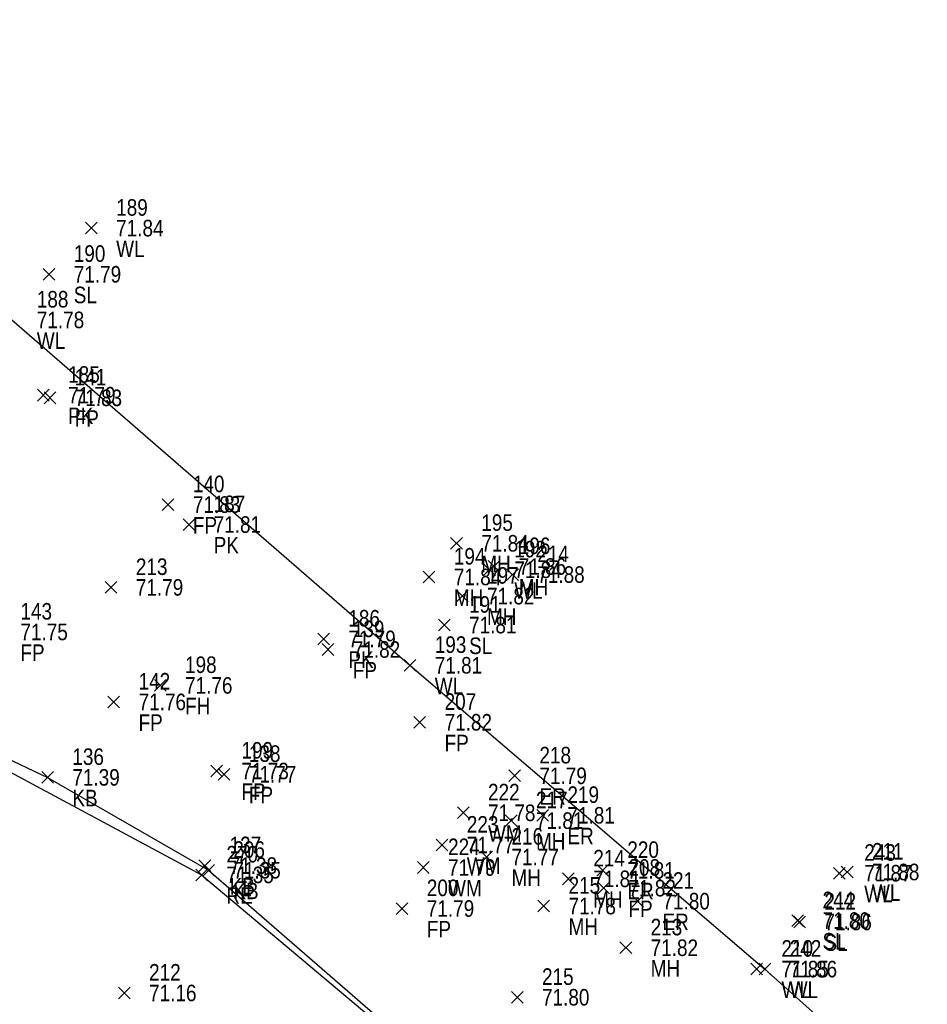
# Model space of a CAD drawing. Header units: feet. Extents: x 663429 to 663605, y 733160 to 733290.
# Tile 25 of 45: x 663509 to 663520, y 733260 to 733272. Entities that reach past the tile are written whole.
import ezdxf

# ---------------------------------------------------------------- set-up
doc = ezdxf.new("R2010")
doc.units = ezdxf.units.FT
doc.header["$MEASUREMENT"] = 0
doc.layers.get('0').update_dxf_attribs({"linetype": 'CONTINUOUS'})
for name, color, linetype in [('FIRE HYDRANT', 7, 'CONTINUOUS'), ('KERB', 7, 'CONTINUOUS'), ('MANHOLE', 7, 'CONTINUOUS'), ('PNTDESC', 3, 'CONTINUOUS'), ('PNTELEV', 5, 'CONTINUOUS'), ('PNTNO', 7, 'CONTINUOUS'), ('PNTS', 1, 'CONTINUOUS'), ('ROAD EDGE', 1, 'CONTINUOUS'), ('SPOT LEVEL', 7, 'CONTINUOUS'), ('WALL', 7, 'CONTINUOUS'), ('WATER METER', 7, 'CONTINUOUS')]:
    doc.layers.add(name, color=color, linetype=linetype)
doc.styles.add('PTXT', font='ARIALN.TTF', dxfattribs={"width": 0.75})

# ---------------------------------------------------------------- blocks, each defined once
blk = doc.blocks.new('SPT10')
at = {"color": 0, "linetype": 'Continuous'}
for p, q in [((-0.354, -0.354), (0.354, 0.354)), ((0.354, -0.354), (-0.354, 0.354))]:
    blk.add_line(p, q, dxfattribs=at)
blk = doc.blocks.new('SRVPNO2')
at = {"layer": 'PNTDESC', "style": 'PTXT'}
blk.add_attdef('DESC2', (1.5, -1.75), '', height=1, dxfattribs=at)
at = {"layer": 'PNTNO', "style": 'PTXT'}
for tag in ['ELEV2', 'PT#']:
    blk.add_attdef(tag, (1.5, 0.75), '', height=1, dxfattribs=at)

msp = doc.modelspace()

# ---------------------------------------------------------------- linework, layer by layer
at = {"linetype": 'ByBlock'}
for points in [[(663456.581, 733261.255, 71.769), (663461.996, 733262.556, 71.819), (663468.302, 733264.101, 71.801), (663473.776, 733265.47, 71.818), (663483.158, 733267.329, 71.788), (663488.608, 733268.419, 71.822), (663494.817, 733269.775, 71.791), (663500.251, 733270.754, 71.815), (663504.39, 733271.783, 71.753), (663508.669, 733268.153, 71.781), (663513.482, 733263.977, 71.809), (663517.775, 733260.304, 71.86), (663525.119, 733253.735, 71.64), (663529.247, 733250.002, 71.705), (663534.086, 733245.735, 71.707), (663538.24, 733242.131, 71.733)], [(663474.267, 733262.002, 71.444), (663479.545, 733263.174, 71.444), (663482.883, 733263.944, 71.443), (663482.914, 733263.941, 71.374), (663485.971, 733264.514, 71.369), (663489.633, 733265.293, 71.345), (663489.7, 733265.27, 71.323), (663493.421, 733265.511, 71.361), (663496.22, 733265.505, 71.43), (663499.796, 733265.281, 71.464), (663503.233, 733264.787, 71.459), (663506.339, 733263.931, 71.504), (663509.099, 733262.622, 71.388), (663511.046, 733261.499, 71.349), (663513.733, 733259.168, 71.335), (663515.678, 733257.634, 71.468), (663515.953, 733257.43, 71.42), (663517.832, 733255.726, 71.377), (663517.894, 733255.715, 71.426), (663520.236, 733253.566, 71.387)]]:
    msp.add_polyline3d(points, dxfattribs=at)
at = {"color": 1, "linetype": 'ByBlock'}
msp.add_polyline3d([(663453.533, 733257.172, 71.239), (663457.487, 733258.079, 71.255), (663462.802, 733259.231, 71.328), (663469.22, 733260.781, 71.371), (663472.631, 733261.481, 71.301), (663478.136, 733262.779, 71.34), (663482.914, 733263.824, 71.353), (663489.631, 733265.227, 71.113), (663491.322, 733265.348, 71.264), (663495.087, 733265.398, 71.348), (663499.357, 733265.19, 71.375), (663503.791, 733264.552, 71.443), (663507.724, 733263.181, 71.47), (663510.962, 733261.443, 71.355), (663515.336, 733257.769, 71.294), (663517.335, 733255.914, 71.32), (663522.897, 733251.15, 71.138)], dxfattribs=at)
at = {"layer": 'FIRE HYDRANT'}
msp.add_point((663510.462, 733263.734, 71.758), dxfattribs=at)
at = {"layer": 'KERB'}
for p in [(663509.099, 733262.622, 71.388), (663511.001, 733261.555, 71.384), (663511.046, 733261.499, 71.349)]:
    msp.add_point(p, dxfattribs=at)
at = {"layer": 'MANHOLE'}
for p in [(663514.045, 733265.452, 71.836), (663514.498, 733265.172, 71.863), (663513.713, 733265.045, 71.843), (663514.114, 733264.814, 71.821), (663514.706, 733262.099, 71.809), (663514.41, 733261.659, 71.772), (663515.399, 733261.395, 71.807), (663515.1, 733261.066, 71.777), (663516.093, 733260.562, 71.822)]:
    msp.add_point(p, dxfattribs=at)
at = {"layer": 'PNTS'}
for p in [(663509.048, 733267.243, 71.788), (663509.127, 733267.211, 71.83), (663510.557, 733265.92, 71.827), (663510.808, 733265.679, 71.808), (663514.722, 733265.074, 71.876), (663509.867, 733264.919, 71.795), (663512.437, 733264.296, 71.794), (663512.491, 733264.168, 71.822), (663509.9, 733263.534, 71.756), (663513.601, 733263.288, 71.816), (663511.144, 733262.699, 71.726), (663511.234, 733262.659, 71.765), (663514.748, 733262.641, 71.794), (663515.087, 733262.163, 71.812), (663515.811, 733261.498, 71.813), (663515.825, 733261.283, 71.82), (663516.236, 733261.125, 71.799), (663513.386, 733261.036, 71.785), (663510.027, 733260.015, 71.157), (663514.779, 733259.963, 71.804)]:
    msp.add_point(p, dxfattribs=at)
at = {"layer": 'ROAD EDGE'}
msp.add_point((663510.962, 733261.443, 71.355), dxfattribs=at)
at = {"layer": 'SPOT LEVEL'}
for p in [(663509.116, 733268.705, 71.789), (663513.897, 733264.463, 71.809), (663518.172, 733260.89, 71.804), (663518.195, 733260.874, 71.862)]:
    msp.add_point(p, dxfattribs=at)
at = {"layer": 'WALL'}
for p in [(663509.629, 733269.263, 71.838), (663514.444, 733265.132, 71.844), (663513.482, 733263.977, 71.809), (663518.676, 733261.463, 71.869), (663518.77, 733261.478, 71.879), (663517.675, 733260.304, 71.847), (663517.775, 733260.304, 71.86)]:
    msp.add_point(p, dxfattribs=at)
at = {"layer": 'WATER METER'}
for p in [(663514.126, 733262.194, 71.781), (663513.87, 733261.804, 71.773), (663513.643, 733261.532, 71.788)]:
    msp.add_point(p, dxfattribs=at)

# ---------------------------------------------------------------- block references
at = {"layer": 'FIRE HYDRANT'}
ref = msp.add_blockref('SRVPNO2', (663510.462, 733263.734, 71.758), dxfattribs=dict(at, xscale=0.2, yscale=0.2, zscale=0.2))
ref.add_attrib('PT#', '198', (663510.762, 733263.884, 57.407), dxfattribs={"layer": 'PNTNO', "height": 0.2, "style": 'PTXT'})
ref.add_attrib('ELEV2', '71.76', (663510.762, 733263.634, 57.407), dxfattribs={"layer": 'PNTELEV', "height": 0.2, "style": 'PTXT'})
ref.add_attrib('DESC2', 'FH', (663510.762, 733263.384, 57.407), dxfattribs={"layer": 'PNTDESC', "height": 0.2, "style": 'PTXT'})
at = {"layer": 'FIRE HYDRANT', "xscale": 0.2, "yscale": 0.2, "zscale": 0.2}
msp.add_blockref('SPT10', (663510.462, 733263.734, 71.758), dxfattribs=at)
at = {"layer": 'KERB'}
ref = msp.add_blockref('SRVPNO2', (663509.099, 733262.622, 71.388), dxfattribs=dict(at, xscale=0.2, yscale=0.2, zscale=0.2))
ref.add_attrib('PT#', '136', (663509.399, 733262.772, 57.111), dxfattribs={"layer": 'PNTNO', "height": 0.2, "style": 'PTXT'})
ref.add_attrib('ELEV2', '71.39', (663509.399, 733262.522, 57.111), dxfattribs={"layer": 'PNTELEV', "height": 0.2, "style": 'PTXT'})
ref.add_attrib('DESC2', 'KB', (663509.399, 733262.272, 57.111), dxfattribs={"layer": 'PNTDESC', "height": 0.2, "style": 'PTXT'})
at = {"layer": 'KERB', "xscale": 0.2, "yscale": 0.2, "zscale": 0.2}
for p in [(663509.099, 733262.622, 71.388), (663511.001, 733261.555, 71.384), (663511.046, 733261.499, 71.349)]:
    msp.add_blockref('SPT10', p, dxfattribs=at)
at = {"layer": 'KERB'}
ref = msp.add_blockref('SRVPNO2', (663511.001, 733261.555, 71.384), dxfattribs=dict(at, xscale=0.2, yscale=0.2, zscale=0.2))
ref.add_attrib('PT#', '137', (663511.301, 733261.705, 57.108), dxfattribs={"layer": 'PNTNO', "height": 0.2, "style": 'PTXT'})
ref.add_attrib('ELEV2', '71.38', (663511.301, 733261.455, 57.108), dxfattribs={"layer": 'PNTELEV', "height": 0.2, "style": 'PTXT'})
ref.add_attrib('DESC2', 'KB', (663511.301, 733261.205, 57.108), dxfattribs={"layer": 'PNTDESC', "height": 0.2, "style": 'PTXT'})
ref = msp.add_blockref('SRVPNO2', (663511.046, 733261.499, 71.349), dxfattribs=dict(at, xscale=0.2, yscale=0.2, zscale=0.2))
ref.add_attrib('PT#', '206', (663511.346, 733261.649, 57.079), dxfattribs={"layer": 'PNTNO', "height": 0.2, "style": 'PTXT'})
ref.add_attrib('ELEV2', '71.35', (663511.346, 733261.399, 57.079), dxfattribs={"layer": 'PNTELEV', "height": 0.2, "style": 'PTXT'})
ref.add_attrib('DESC2', 'KB', (663511.346, 733261.149, 57.079), dxfattribs={"layer": 'PNTDESC', "height": 0.2, "style": 'PTXT'})
at = {"layer": 'MANHOLE'}
ref = msp.add_blockref('SRVPNO2', (663514.045, 733265.452, 71.836), dxfattribs=dict(at, xscale=0.2, yscale=0.2, zscale=0.2))
ref.add_attrib('PT#', '195', (663514.345, 733265.602, 57.469), dxfattribs={"layer": 'PNTNO', "height": 0.2, "style": 'PTXT'})
ref.add_attrib('ELEV2', '71.84', (663514.345, 733265.352, 57.469), dxfattribs={"layer": 'PNTELEV', "height": 0.2, "style": 'PTXT'})
ref.add_attrib('DESC2', 'MH', (663514.345, 733265.102, 57.469), dxfattribs={"layer": 'PNTDESC', "height": 0.2, "style": 'PTXT'})
at = {"layer": 'MANHOLE', "xscale": 0.2, "yscale": 0.2, "zscale": 0.2}
for p in [(663514.045, 733265.452, 71.836), (663514.498, 733265.172, 71.863), (663513.713, 733265.045, 71.843), (663514.114, 733264.814, 71.821), (663514.706, 733262.099, 71.809), (663514.41, 733261.659, 71.772), (663515.399, 733261.395, 71.807), (663515.1, 733261.066, 71.777), (663516.093, 733260.562, 71.822)]:
    msp.add_blockref('SPT10', p, dxfattribs=at)
at = {"layer": 'MANHOLE'}
ref = msp.add_blockref('SRVPNO2', (663514.498, 733265.172, 71.863), dxfattribs=dict(at, xscale=0.2, yscale=0.2, zscale=0.2))
ref.add_attrib('PT#', '196', (663514.798, 733265.322, 57.491), dxfattribs={"layer": 'PNTNO', "height": 0.2, "style": 'PTXT'})
ref.add_attrib('ELEV2', '71.86', (663514.798, 733265.072, 57.491), dxfattribs={"layer": 'PNTELEV', "height": 0.2, "style": 'PTXT'})
ref.add_attrib('DESC2', 'MH', (663514.798, 733264.822, 57.491), dxfattribs={"layer": 'PNTDESC', "height": 0.2, "style": 'PTXT'})
ref = msp.add_blockref('SRVPNO2', (663513.713, 733265.045, 71.843), dxfattribs=dict(at, xscale=0.2, yscale=0.2, zscale=0.2))
ref.add_attrib('PT#', '194', (663514.013, 733265.195, 57.474), dxfattribs={"layer": 'PNTNO', "height": 0.2, "style": 'PTXT'})
ref.add_attrib('ELEV2', '71.84', (663514.013, 733264.945, 57.474), dxfattribs={"layer": 'PNTELEV', "height": 0.2, "style": 'PTXT'})
ref.add_attrib('DESC2', 'MH', (663514.013, 733264.695, 57.474), dxfattribs={"layer": 'PNTDESC', "height": 0.2, "style": 'PTXT'})
ref = msp.add_blockref('SRVPNO2', (663514.114, 733264.814, 71.821), dxfattribs=dict(at, xscale=0.2, yscale=0.2, zscale=0.2))
ref.add_attrib('PT#', '197', (663514.414, 733264.964, 57.457), dxfattribs={"layer": 'PNTNO', "height": 0.2, "style": 'PTXT'})
ref.add_attrib('ELEV2', '71.82', (663514.414, 733264.714, 57.457), dxfattribs={"layer": 'PNTELEV', "height": 0.2, "style": 'PTXT'})
ref.add_attrib('DESC2', 'MH', (663514.414, 733264.464, 57.457), dxfattribs={"layer": 'PNTDESC', "height": 0.2, "style": 'PTXT'})
ref = msp.add_blockref('SRVPNO2', (663514.706, 733262.099, 71.809), dxfattribs=dict(at, xscale=0.2, yscale=0.2, zscale=0.2))
ref.add_attrib('PT#', '217', (663515.006, 733262.249, 57.447), dxfattribs={"layer": 'PNTNO', "height": 0.2, "style": 'PTXT'})
ref.add_attrib('ELEV2', '71.81', (663515.006, 733261.999, 57.447), dxfattribs={"layer": 'PNTELEV', "height": 0.2, "style": 'PTXT'})
ref.add_attrib('DESC2', 'MH', (663515.006, 733261.749, 57.447), dxfattribs={"layer": 'PNTDESC', "height": 0.2, "style": 'PTXT'})
ref = msp.add_blockref('SRVPNO2', (663514.41, 733261.659, 71.772), dxfattribs=dict(at, xscale=0.2, yscale=0.2, zscale=0.2))
ref.add_attrib('PT#', '216', (663514.71, 733261.809, 57.418), dxfattribs={"layer": 'PNTNO', "height": 0.2, "style": 'PTXT'})
ref.add_attrib('ELEV2', '71.77', (663514.71, 733261.559, 57.418), dxfattribs={"layer": 'PNTELEV', "height": 0.2, "style": 'PTXT'})
ref.add_attrib('DESC2', 'MH', (663514.71, 733261.309, 57.418), dxfattribs={"layer": 'PNTDESC', "height": 0.2, "style": 'PTXT'})
ref = msp.add_blockref('SRVPNO2', (663515.399, 733261.395, 71.807), dxfattribs=dict(at, xscale=0.2, yscale=0.2, zscale=0.2))
ref.add_attrib('PT#', '214', (663515.699, 733261.545, 57.445), dxfattribs={"layer": 'PNTNO', "height": 0.2, "style": 'PTXT'})
ref.add_attrib('ELEV2', '71.81', (663515.699, 733261.295, 57.445), dxfattribs={"layer": 'PNTELEV', "height": 0.2, "style": 'PTXT'})
ref.add_attrib('DESC2', 'MH', (663515.699, 733261.045, 57.445), dxfattribs={"layer": 'PNTDESC', "height": 0.2, "style": 'PTXT'})
ref = msp.add_blockref('SRVPNO2', (663515.1, 733261.066, 71.777), dxfattribs=dict(at, xscale=0.2, yscale=0.2, zscale=0.2))
ref.add_attrib('PT#', '215', (663515.4, 733261.216, 57.422), dxfattribs={"layer": 'PNTNO', "height": 0.2, "style": 'PTXT'})
ref.add_attrib('ELEV2', '71.78', (663515.4, 733260.966, 57.422), dxfattribs={"layer": 'PNTELEV', "height": 0.2, "style": 'PTXT'})
ref.add_attrib('DESC2', 'MH', (663515.4, 733260.716, 57.422), dxfattribs={"layer": 'PNTDESC', "height": 0.2, "style": 'PTXT'})
ref = msp.add_blockref('SRVPNO2', (663516.093, 733260.562, 71.822), dxfattribs=dict(at, xscale=0.2, yscale=0.2, zscale=0.2))
ref.add_attrib('PT#', '213', (663516.393, 733260.712, 57.457), dxfattribs={"layer": 'PNTNO', "height": 0.2, "style": 'PTXT'})
ref.add_attrib('ELEV2', '71.82', (663516.393, 733260.462, 57.457), dxfattribs={"layer": 'PNTELEV', "height": 0.2, "style": 'PTXT'})
ref.add_attrib('DESC2', 'MH', (663516.393, 733260.212, 57.457), dxfattribs={"layer": 'PNTDESC', "height": 0.2, "style": 'PTXT'})
at = {"layer": 'PNTS'}
ref = msp.add_blockref('SRVPNO2', (663509.048, 733267.243, 71.788), dxfattribs=dict(at, xscale=0.2, yscale=0.2, zscale=0.2))
ref.add_attrib('PT#', '185', (663509.348, 733267.393, 57.43), dxfattribs={"layer": 'PNTNO', "height": 0.2, "style": 'PTXT'})
ref.add_attrib('ELEV2', '71.79', (663509.348, 733267.143, 57.43), dxfattribs={"layer": 'PNTELEV', "height": 0.2, "style": 'PTXT'})
ref.add_attrib('DESC2', 'PK', (663509.348, 733266.893, 57.43), dxfattribs={"layer": 'PNTDESC', "height": 0.2, "style": 'PTXT'})
ref = msp.add_blockref('SRVPNO2', (663509.127, 733267.211, 71.83), dxfattribs=dict(at, xscale=0.2, yscale=0.2, zscale=0.2))
ref.add_attrib('PT#', '141', (663509.427, 733267.361, 57.464), dxfattribs={"layer": 'PNTNO', "height": 0.2, "style": 'PTXT'})
ref.add_attrib('ELEV2', '71.83', (663509.427, 733267.111, 57.464), dxfattribs={"layer": 'PNTELEV', "height": 0.2, "style": 'PTXT'})
ref.add_attrib('DESC2', 'FP', (663509.427, 733266.861, 57.464), dxfattribs={"layer": 'PNTDESC', "height": 0.2, "style": 'PTXT'})
at = {"layer": 'PNTS', "xscale": 0.2, "yscale": 0.2, "zscale": 0.2}
for p in [(663509.048, 733267.243, 71.788), (663509.127, 733267.211, 71.83), (663510.557, 733265.92, 71.827), (663510.808, 733265.679, 71.808), (663514.722, 733265.074, 71.876), (663509.867, 733264.919, 71.795), (663512.437, 733264.296, 71.794), (663512.491, 733264.168, 71.822), (663509.9, 733263.534, 71.756), (663513.601, 733263.288, 71.816), (663511.144, 733262.699, 71.726), (663511.234, 733262.659, 71.765), (663514.748, 733262.641, 71.794), (663515.087, 733262.163, 71.812), (663515.811, 733261.498, 71.813), (663515.825, 733261.283, 71.82), (663516.236, 733261.125, 71.799), (663513.386, 733261.036, 71.785), (663510.027, 733260.015, 71.157), (663514.779, 733259.963, 71.804)]:
    msp.add_blockref('SPT10', p, dxfattribs=at)
at = {"layer": 'PNTS'}
ref = msp.add_blockref('SRVPNO2', (663510.557, 733265.92, 71.827), dxfattribs=dict(at, xscale=0.2, yscale=0.2, zscale=0.2))
ref.add_attrib('PT#', '140', (663510.857, 733266.07, 57.461), dxfattribs={"layer": 'PNTNO', "height": 0.2, "style": 'PTXT'})
ref.add_attrib('ELEV2', '71.83', (663510.857, 733265.82, 57.461), dxfattribs={"layer": 'PNTELEV', "height": 0.2, "style": 'PTXT'})
ref.add_attrib('DESC2', 'FP', (663510.857, 733265.57, 57.461), dxfattribs={"layer": 'PNTDESC', "height": 0.2, "style": 'PTXT'})
ref = msp.add_blockref('SRVPNO2', (663510.808, 733265.679, 71.808), dxfattribs=dict(at, xscale=0.2, yscale=0.2, zscale=0.2))
ref.add_attrib('PT#', '187', (663511.108, 733265.829, 57.447), dxfattribs={"layer": 'PNTNO', "height": 0.2, "style": 'PTXT'})
ref.add_attrib('ELEV2', '71.81', (663511.108, 733265.579, 57.447), dxfattribs={"layer": 'PNTELEV', "height": 0.2, "style": 'PTXT'})
ref.add_attrib('DESC2', 'PK', (663511.108, 733265.329, 57.447), dxfattribs={"layer": 'PNTDESC', "height": 0.2, "style": 'PTXT'})
ref = msp.add_blockref('SRVPNO2', (663514.722, 733265.074, 71.876), dxfattribs=dict(at, xscale=0.2, yscale=0.2, zscale=0.2))
ref.add_attrib('PT#', '214', (663515.022, 733265.224, 57.501), dxfattribs={"layer": 'PNTNO', "height": 0.2, "style": 'PTXT'})
ref.add_attrib('ELEV2', '71.88', (663515.022, 733264.974, 57.501), dxfattribs={"layer": 'PNTELEV', "height": 0.2, "style": 'PTXT'})
ref = msp.add_blockref('SRVPNO2', (663509.867, 733264.919, 71.795), dxfattribs=dict(at, xscale=0.2, yscale=0.2, zscale=0.2))
ref.add_attrib('PT#', '213', (663510.167, 733265.069, 57.436), dxfattribs={"layer": 'PNTNO', "height": 0.2, "style": 'PTXT'})
ref.add_attrib('ELEV2', '71.79', (663510.167, 733264.819, 57.436), dxfattribs={"layer": 'PNTELEV', "height": 0.2, "style": 'PTXT'})
ref = msp.add_blockref('SRVPNO2', (663508.471, 733264.38, 71.752), dxfattribs=dict(at, xscale=0.2, yscale=0.2, zscale=0.2))
ref.add_attrib('PT#', '143', (663508.771, 733264.53, 57.402), dxfattribs={"layer": 'PNTNO', "height": 0.2, "style": 'PTXT'})
ref.add_attrib('ELEV2', '71.75', (663508.771, 733264.28, 57.402), dxfattribs={"layer": 'PNTELEV', "height": 0.2, "style": 'PTXT'})
ref.add_attrib('DESC2', 'FP', (663508.771, 733264.03, 57.402), dxfattribs={"layer": 'PNTDESC', "height": 0.2, "style": 'PTXT'})
ref = msp.add_blockref('SRVPNO2', (663512.437, 733264.296, 71.794), dxfattribs=dict(at, xscale=0.2, yscale=0.2, zscale=0.2))
ref.add_attrib('PT#', '186', (663512.737, 733264.446, 57.435), dxfattribs={"layer": 'PNTNO', "height": 0.2, "style": 'PTXT'})
ref.add_attrib('ELEV2', '71.79', (663512.737, 733264.196, 57.435), dxfattribs={"layer": 'PNTELEV', "height": 0.2, "style": 'PTXT'})
ref.add_attrib('DESC2', 'PK', (663512.737, 733263.946, 57.435), dxfattribs={"layer": 'PNTDESC', "height": 0.2, "style": 'PTXT'})
ref = msp.add_blockref('SRVPNO2', (663512.491, 733264.168, 71.822), dxfattribs=dict(at, xscale=0.2, yscale=0.2, zscale=0.2))
ref.add_attrib('PT#', '139', (663512.791, 733264.318, 57.458), dxfattribs={"layer": 'PNTNO', "height": 0.2, "style": 'PTXT'})
ref.add_attrib('ELEV2', '71.82', (663512.791, 733264.068, 57.458), dxfattribs={"layer": 'PNTELEV', "height": 0.2, "style": 'PTXT'})
ref.add_attrib('DESC2', 'FP', (663512.791, 733263.818, 57.458), dxfattribs={"layer": 'PNTDESC', "height": 0.2, "style": 'PTXT'})
ref = msp.add_blockref('SRVPNO2', (663509.9, 733263.534, 71.756), dxfattribs=dict(at, xscale=0.2, yscale=0.2, zscale=0.2))
ref.add_attrib('PT#', '142', (663510.2, 733263.684, 57.405), dxfattribs={"layer": 'PNTNO', "height": 0.2, "style": 'PTXT'})
ref.add_attrib('ELEV2', '71.76', (663510.2, 733263.434, 57.405), dxfattribs={"layer": 'PNTELEV', "height": 0.2, "style": 'PTXT'})
ref.add_attrib('DESC2', 'FP', (663510.2, 733263.184, 57.405), dxfattribs={"layer": 'PNTDESC', "height": 0.2, "style": 'PTXT'})
ref = msp.add_blockref('SRVPNO2', (663513.601, 733263.288, 71.816), dxfattribs=dict(at, xscale=0.2, yscale=0.2, zscale=0.2))
ref.add_attrib('PT#', '207', (663513.901, 733263.438, 57.453), dxfattribs={"layer": 'PNTNO', "height": 0.2, "style": 'PTXT'})
ref.add_attrib('ELEV2', '71.82', (663513.901, 733263.188, 57.453), dxfattribs={"layer": 'PNTELEV', "height": 0.2, "style": 'PTXT'})
ref.add_attrib('DESC2', 'FP', (663513.901, 733262.938, 57.453), dxfattribs={"layer": 'PNTDESC', "height": 0.2, "style": 'PTXT'})
ref = msp.add_blockref('SRVPNO2', (663511.144, 733262.699, 71.726), dxfattribs=dict(at, xscale=0.2, yscale=0.2, zscale=0.2))
ref.add_attrib('PT#', '199', (663511.444, 733262.849, 57.381), dxfattribs={"layer": 'PNTNO', "height": 0.2, "style": 'PTXT'})
ref.add_attrib('ELEV2', '71.73', (663511.444, 733262.599, 57.381), dxfattribs={"layer": 'PNTELEV', "height": 0.2, "style": 'PTXT'})
ref.add_attrib('DESC2', 'FP', (663511.444, 733262.349, 57.381), dxfattribs={"layer": 'PNTDESC', "height": 0.2, "style": 'PTXT'})
ref = msp.add_blockref('SRVPNO2', (663511.234, 733262.659, 71.765), dxfattribs=dict(at, xscale=0.2, yscale=0.2, zscale=0.2))
ref.add_attrib('PT#', '138', (663511.534, 733262.809, 57.412), dxfattribs={"layer": 'PNTNO', "height": 0.2, "style": 'PTXT'})
ref.add_attrib('ELEV2', '71.77', (663511.534, 733262.559, 57.412), dxfattribs={"layer": 'PNTELEV', "height": 0.2, "style": 'PTXT'})
ref.add_attrib('DESC2', 'FP', (663511.534, 733262.309, 57.412), dxfattribs={"layer": 'PNTDESC', "height": 0.2, "style": 'PTXT'})
ref = msp.add_blockref('SRVPNO2', (663514.748, 733262.641, 71.794), dxfattribs=dict(at, xscale=0.2, yscale=0.2, zscale=0.2))
ref.add_attrib('PT#', '218', (663515.048, 733262.791, 57.435), dxfattribs={"layer": 'PNTNO', "height": 0.2, "style": 'PTXT'})
ref.add_attrib('ELEV2', '71.79', (663515.048, 733262.541, 57.435), dxfattribs={"layer": 'PNTELEV', "height": 0.2, "style": 'PTXT'})
ref.add_attrib('DESC2', 'ER', (663515.048, 733262.291, 57.435), dxfattribs={"layer": 'PNTDESC', "height": 0.2, "style": 'PTXT'})
ref = msp.add_blockref('SRVPNO2', (663515.087, 733262.163, 71.812), dxfattribs=dict(at, xscale=0.2, yscale=0.2, zscale=0.2))
ref.add_attrib('PT#', '219', (663515.387, 733262.313, 57.449), dxfattribs={"layer": 'PNTNO', "height": 0.2, "style": 'PTXT'})
ref.add_attrib('ELEV2', '71.81', (663515.387, 733262.063, 57.449), dxfattribs={"layer": 'PNTELEV', "height": 0.2, "style": 'PTXT'})
ref.add_attrib('DESC2', 'ER', (663515.387, 733261.813, 57.449), dxfattribs={"layer": 'PNTDESC', "height": 0.2, "style": 'PTXT'})
ref = msp.add_blockref('SRVPNO2', (663515.811, 733261.498, 71.813), dxfattribs=dict(at, xscale=0.2, yscale=0.2, zscale=0.2))
ref.add_attrib('PT#', '220', (663516.111, 733261.648, 57.451), dxfattribs={"layer": 'PNTNO', "height": 0.2, "style": 'PTXT'})
ref.add_attrib('ELEV2', '71.81', (663516.111, 733261.398, 57.451), dxfattribs={"layer": 'PNTELEV', "height": 0.2, "style": 'PTXT'})
ref.add_attrib('DESC2', 'ER', (663516.111, 733261.148, 57.451), dxfattribs={"layer": 'PNTDESC', "height": 0.2, "style": 'PTXT'})
ref = msp.add_blockref('SRVPNO2', (663515.825, 733261.283, 71.82), dxfattribs=dict(at, xscale=0.2, yscale=0.2, zscale=0.2))
ref.add_attrib('PT#', '208', (663516.125, 733261.433, 57.456), dxfattribs={"layer": 'PNTNO', "height": 0.2, "style": 'PTXT'})
ref.add_attrib('ELEV2', '71.82', (663516.125, 733261.183, 57.456), dxfattribs={"layer": 'PNTELEV', "height": 0.2, "style": 'PTXT'})
ref.add_attrib('DESC2', 'FP', (663516.125, 733260.933, 57.456), dxfattribs={"layer": 'PNTDESC', "height": 0.2, "style": 'PTXT'})
ref = msp.add_blockref('SRVPNO2', (663516.236, 733261.125, 71.799), dxfattribs=dict(at, xscale=0.2, yscale=0.2, zscale=0.2))
ref.add_attrib('PT#', '221', (663516.536, 733261.275, 57.44), dxfattribs={"layer": 'PNTNO', "height": 0.2, "style": 'PTXT'})
ref.add_attrib('ELEV2', '71.80', (663516.536, 733261.025, 57.44), dxfattribs={"layer": 'PNTELEV', "height": 0.2, "style": 'PTXT'})
ref.add_attrib('DESC2', 'ER', (663516.536, 733260.775, 57.44), dxfattribs={"layer": 'PNTDESC', "height": 0.2, "style": 'PTXT'})
ref = msp.add_blockref('SRVPNO2', (663513.386, 733261.036, 71.785), dxfattribs=dict(at, xscale=0.2, yscale=0.2, zscale=0.2))
ref.add_attrib('PT#', '200', (663513.686, 733261.186, 57.428), dxfattribs={"layer": 'PNTNO', "height": 0.2, "style": 'PTXT'})
ref.add_attrib('ELEV2', '71.79', (663513.686, 733260.936, 57.428), dxfattribs={"layer": 'PNTELEV', "height": 0.2, "style": 'PTXT'})
ref.add_attrib('DESC2', 'FP', (663513.686, 733260.686, 57.428), dxfattribs={"layer": 'PNTDESC', "height": 0.2, "style": 'PTXT'})
ref = msp.add_blockref('SRVPNO2', (663510.027, 733260.015, 71.157), dxfattribs=dict(at, xscale=0.2, yscale=0.2, zscale=0.2))
ref.add_attrib('PT#', '212', (663510.327, 733260.165, 56.926), dxfattribs={"layer": 'PNTNO', "height": 0.2, "style": 'PTXT'})
ref.add_attrib('ELEV2', '71.16', (663510.327, 733259.915, 56.926), dxfattribs={"layer": 'PNTELEV', "height": 0.2, "style": 'PTXT'})
ref = msp.add_blockref('SRVPNO2', (663514.779, 733259.963, 71.804), dxfattribs=dict(at, xscale=0.2, yscale=0.2, zscale=0.2))
ref.add_attrib('PT#', '215', (663515.079, 733260.113, 57.443), dxfattribs={"layer": 'PNTNO', "height": 0.2, "style": 'PTXT'})
ref.add_attrib('ELEV2', '71.80', (663515.079, 733259.863, 57.443), dxfattribs={"layer": 'PNTELEV', "height": 0.2, "style": 'PTXT'})
at = {"layer": 'ROAD EDGE'}
ref = msp.add_blockref('SRVPNO2', (663510.962, 733261.443, 71.355), dxfattribs=dict(at, xscale=0.2, yscale=0.2, zscale=0.2))
ref.add_attrib('PT#', '270', (663511.262, 733261.593, 71.355), dxfattribs={"layer": 'PNTNO', "height": 0.2, "style": 'PTXT'})
ref.add_attrib('ELEV2', '71.35', (663511.262, 733261.343, 71.355), dxfattribs={"layer": 'PNTELEV', "height": 0.2, "style": 'PTXT'})
ref.add_attrib('DESC2', 'RE', (663511.262, 733261.093, 71.355), dxfattribs={"layer": 'PNTDESC', "height": 0.2, "style": 'PTXT'})
at = {"layer": 'ROAD EDGE', "xscale": 0.2, "yscale": 0.2, "zscale": 0.2}
msp.add_blockref('SPT10', (663510.962, 733261.443, 71.355), dxfattribs=at)
at = {"layer": 'SPOT LEVEL'}
ref = msp.add_blockref('SRVPNO2', (663509.116, 733268.705, 71.789), dxfattribs=dict(at, xscale=0.2, yscale=0.2, zscale=0.2))
ref.add_attrib('PT#', '190', (663509.416, 733268.855, 57.431), dxfattribs={"layer": 'PNTNO', "height": 0.2, "style": 'PTXT'})
ref.add_attrib('ELEV2', '71.79', (663509.416, 733268.605, 57.431), dxfattribs={"layer": 'PNTELEV', "height": 0.2, "style": 'PTXT'})
ref.add_attrib('DESC2', 'SL', (663509.416, 733268.355, 57.431), dxfattribs={"layer": 'PNTDESC', "height": 0.2, "style": 'PTXT'})
at = {"layer": 'SPOT LEVEL', "xscale": 0.2, "yscale": 0.2, "zscale": 0.2}
for p in [(663509.116, 733268.705, 71.789), (663513.897, 733264.463, 71.809), (663518.172, 733260.89, 71.804), (663518.195, 733260.874, 71.862)]:
    msp.add_blockref('SPT10', p, dxfattribs=at)
at = {"layer": 'SPOT LEVEL'}
ref = msp.add_blockref('SRVPNO2', (663513.897, 733264.463, 71.809), dxfattribs=dict(at, xscale=0.2, yscale=0.2, zscale=0.2))
ref.add_attrib('PT#', '191', (663514.197, 733264.613, 57.447), dxfattribs={"layer": 'PNTNO', "height": 0.2, "style": 'PTXT'})
ref.add_attrib('ELEV2', '71.81', (663514.197, 733264.363, 57.447), dxfattribs={"layer": 'PNTELEV', "height": 0.2, "style": 'PTXT'})
ref.add_attrib('DESC2', 'SL', (663514.197, 733264.113, 57.447), dxfattribs={"layer": 'PNTDESC', "height": 0.2, "style": 'PTXT'})
ref = msp.add_blockref('SRVPNO2', (663518.172, 733260.89, 71.804), dxfattribs=dict(at, xscale=0.2, yscale=0.2, zscale=0.2))
ref.add_attrib('PT#', '244', (663518.472, 733261.04, 57.443), dxfattribs={"layer": 'PNTNO', "height": 0.2, "style": 'PTXT'})
ref.add_attrib('ELEV2', '71.80', (663518.472, 733260.79, 57.443), dxfattribs={"layer": 'PNTELEV', "height": 0.2, "style": 'PTXT'})
ref.add_attrib('DESC2', 'SL', (663518.472, 733260.54, 57.443), dxfattribs={"layer": 'PNTDESC', "height": 0.2, "style": 'PTXT'})
ref = msp.add_blockref('SRVPNO2', (663518.195, 733260.874, 71.862), dxfattribs=dict(at, xscale=0.2, yscale=0.2, zscale=0.2))
ref.add_attrib('PT#', '212', (663518.495, 733261.024, 57.49), dxfattribs={"layer": 'PNTNO', "height": 0.2, "style": 'PTXT'})
ref.add_attrib('ELEV2', '71.86', (663518.495, 733260.774, 57.49), dxfattribs={"layer": 'PNTELEV', "height": 0.2, "style": 'PTXT'})
ref.add_attrib('DESC2', 'SL', (663518.495, 733260.524, 57.49), dxfattribs={"layer": 'PNTDESC', "height": 0.2, "style": 'PTXT'})
at = {"layer": 'WALL'}
ref = msp.add_blockref('SRVPNO2', (663509.629, 733269.263, 71.838), dxfattribs=dict(at, xscale=0.2, yscale=0.2, zscale=0.2))
ref.add_attrib('PT#', '189', (663509.929, 733269.413, 57.47), dxfattribs={"layer": 'PNTNO', "height": 0.2, "style": 'PTXT'})
ref.add_attrib('ELEV2', '71.84', (663509.929, 733269.163, 57.47), dxfattribs={"layer": 'PNTELEV', "height": 0.2, "style": 'PTXT'})
ref.add_attrib('DESC2', 'WL', (663509.929, 733268.913, 57.47), dxfattribs={"layer": 'PNTDESC', "height": 0.2, "style": 'PTXT'})
at = {"layer": 'WALL', "xscale": 0.2, "yscale": 0.2, "zscale": 0.2}
for p in [(663509.629, 733269.263, 71.838), (663514.444, 733265.132, 71.844), (663513.482, 733263.977, 71.809), (663518.676, 733261.463, 71.869), (663518.77, 733261.478, 71.879), (663517.675, 733260.304, 71.847), (663517.775, 733260.304, 71.86)]:
    msp.add_blockref('SPT10', p, dxfattribs=at)
at = {"layer": 'WALL'}
ref = msp.add_blockref('SRVPNO2', (663508.669, 733268.153, 71.781), dxfattribs=dict(at, xscale=0.2, yscale=0.2, zscale=0.2))
ref.add_attrib('PT#', '188', (663508.969, 733268.303, 57.425), dxfattribs={"layer": 'PNTNO', "height": 0.2, "style": 'PTXT'})
ref.add_attrib('ELEV2', '71.78', (663508.969, 733268.053, 57.425), dxfattribs={"layer": 'PNTELEV', "height": 0.2, "style": 'PTXT'})
ref.add_attrib('DESC2', 'WL', (663508.969, 733267.803, 57.425), dxfattribs={"layer": 'PNTDESC', "height": 0.2, "style": 'PTXT'})
ref = msp.add_blockref('SRVPNO2', (663514.444, 733265.132, 71.844), dxfattribs=dict(at, xscale=0.2, yscale=0.2, zscale=0.2))
ref.add_attrib('PT#', '192', (663514.744, 733265.282, 57.476), dxfattribs={"layer": 'PNTNO', "height": 0.2, "style": 'PTXT'})
ref.add_attrib('ELEV2', '71.84', (663514.744, 733265.032, 57.476), dxfattribs={"layer": 'PNTELEV', "height": 0.2, "style": 'PTXT'})
ref.add_attrib('DESC2', 'WL', (663514.744, 733264.782, 57.476), dxfattribs={"layer": 'PNTDESC', "height": 0.2, "style": 'PTXT'})
ref = msp.add_blockref('SRVPNO2', (663513.482, 733263.977, 71.809), dxfattribs=dict(at, xscale=0.2, yscale=0.2, zscale=0.2))
ref.add_attrib('PT#', '193', (663513.782, 733264.127, 57.447), dxfattribs={"layer": 'PNTNO', "height": 0.2, "style": 'PTXT'})
ref.add_attrib('ELEV2', '71.81', (663513.782, 733263.877, 57.447), dxfattribs={"layer": 'PNTELEV', "height": 0.2, "style": 'PTXT'})
ref.add_attrib('DESC2', 'WL', (663513.782, 733263.627, 57.447), dxfattribs={"layer": 'PNTDESC', "height": 0.2, "style": 'PTXT'})
ref = msp.add_blockref('SRVPNO2', (663518.676, 733261.463, 71.869), dxfattribs=dict(at, xscale=0.2, yscale=0.2, zscale=0.2))
ref.add_attrib('PT#', '243', (663518.976, 733261.613, 57.495), dxfattribs={"layer": 'PNTNO', "height": 0.2, "style": 'PTXT'})
ref.add_attrib('ELEV2', '71.87', (663518.976, 733261.363, 57.495), dxfattribs={"layer": 'PNTELEV', "height": 0.2, "style": 'PTXT'})
ref.add_attrib('DESC2', 'WL', (663518.976, 733261.113, 57.495), dxfattribs={"layer": 'PNTDESC', "height": 0.2, "style": 'PTXT'})
ref = msp.add_blockref('SRVPNO2', (663518.77, 733261.478, 71.879), dxfattribs=dict(at, xscale=0.2, yscale=0.2, zscale=0.2))
ref.add_attrib('PT#', '211', (663519.07, 733261.628, 57.503), dxfattribs={"layer": 'PNTNO', "height": 0.2, "style": 'PTXT'})
ref.add_attrib('ELEV2', '71.88', (663519.07, 733261.378, 57.503), dxfattribs={"layer": 'PNTELEV', "height": 0.2, "style": 'PTXT'})
ref.add_attrib('DESC2', 'WL', (663519.07, 733261.128, 57.503), dxfattribs={"layer": 'PNTDESC', "height": 0.2, "style": 'PTXT'})
ref = msp.add_blockref('SRVPNO2', (663517.675, 733260.304, 71.847), dxfattribs=dict(at, xscale=0.2, yscale=0.2, zscale=0.2))
ref.add_attrib('PT#', '210', (663517.975, 733260.454, 57.478), dxfattribs={"layer": 'PNTNO', "height": 0.2, "style": 'PTXT'})
ref.add_attrib('ELEV2', '71.85', (663517.975, 733260.204, 57.478), dxfattribs={"layer": 'PNTELEV', "height": 0.2, "style": 'PTXT'})
ref.add_attrib('DESC2', 'WL', (663517.975, 733259.954, 57.478), dxfattribs={"layer": 'PNTDESC', "height": 0.2, "style": 'PTXT'})
ref = msp.add_blockref('SRVPNO2', (663517.775, 733260.304, 71.86), dxfattribs=dict(at, xscale=0.2, yscale=0.2, zscale=0.2))
ref.add_attrib('PT#', '242', (663518.075, 733260.454, 57.488), dxfattribs={"layer": 'PNTNO', "height": 0.2, "style": 'PTXT'})
ref.add_attrib('ELEV2', '71.86', (663518.075, 733260.204, 57.488), dxfattribs={"layer": 'PNTELEV', "height": 0.2, "style": 'PTXT'})
ref.add_attrib('DESC2', 'WL', (663518.075, 733259.954, 57.488), dxfattribs={"layer": 'PNTDESC', "height": 0.2, "style": 'PTXT'})
at = {"layer": 'WATER METER'}
ref = msp.add_blockref('SRVPNO2', (663514.126, 733262.194, 71.781), dxfattribs=dict(at, xscale=0.2, yscale=0.2, zscale=0.2))
ref.add_attrib('PT#', '222', (663514.426, 733262.344, 57.425), dxfattribs={"layer": 'PNTNO', "height": 0.2, "style": 'PTXT'})
ref.add_attrib('ELEV2', '71.78', (663514.426, 733262.094, 57.425), dxfattribs={"layer": 'PNTELEV', "height": 0.2, "style": 'PTXT'})
ref.add_attrib('DESC2', 'WM', (663514.426, 733261.844, 57.425), dxfattribs={"layer": 'PNTDESC', "height": 0.2, "style": 'PTXT'})
at = {"layer": 'WATER METER', "xscale": 0.2, "yscale": 0.2, "zscale": 0.2}
for p in [(663514.126, 733262.194, 71.781), (663513.87, 733261.804, 71.773), (663513.643, 733261.532, 71.788)]:
    msp.add_blockref('SPT10', p, dxfattribs=at)
at = {"layer": 'WATER METER'}
ref = msp.add_blockref('SRVPNO2', (663513.87, 733261.804, 71.773), dxfattribs=dict(at, xscale=0.2, yscale=0.2, zscale=0.2))
ref.add_attrib('PT#', '223', (663514.17, 733261.954, 57.418), dxfattribs={"layer": 'PNTNO', "height": 0.2, "style": 'PTXT'})
ref.add_attrib('ELEV2', '71.77', (663514.17, 733261.704, 57.418), dxfattribs={"layer": 'PNTELEV', "height": 0.2, "style": 'PTXT'})
ref.add_attrib('DESC2', 'WM', (663514.17, 733261.454, 57.418), dxfattribs={"layer": 'PNTDESC', "height": 0.2, "style": 'PTXT'})
ref = msp.add_blockref('SRVPNO2', (663513.643, 733261.532, 71.788), dxfattribs=dict(at, xscale=0.2, yscale=0.2, zscale=0.2))
ref.add_attrib('PT#', '224', (663513.943, 733261.682, 57.431), dxfattribs={"layer": 'PNTNO', "height": 0.2, "style": 'PTXT'})
ref.add_attrib('ELEV2', '71.79', (663513.943, 733261.432, 57.431), dxfattribs={"layer": 'PNTELEV', "height": 0.2, "style": 'PTXT'})
ref.add_attrib('DESC2', 'WM', (663513.943, 733261.182, 57.431), dxfattribs={"layer": 'PNTDESC', "height": 0.2, "style": 'PTXT'})

doc.saveas('drawing.dxf')
